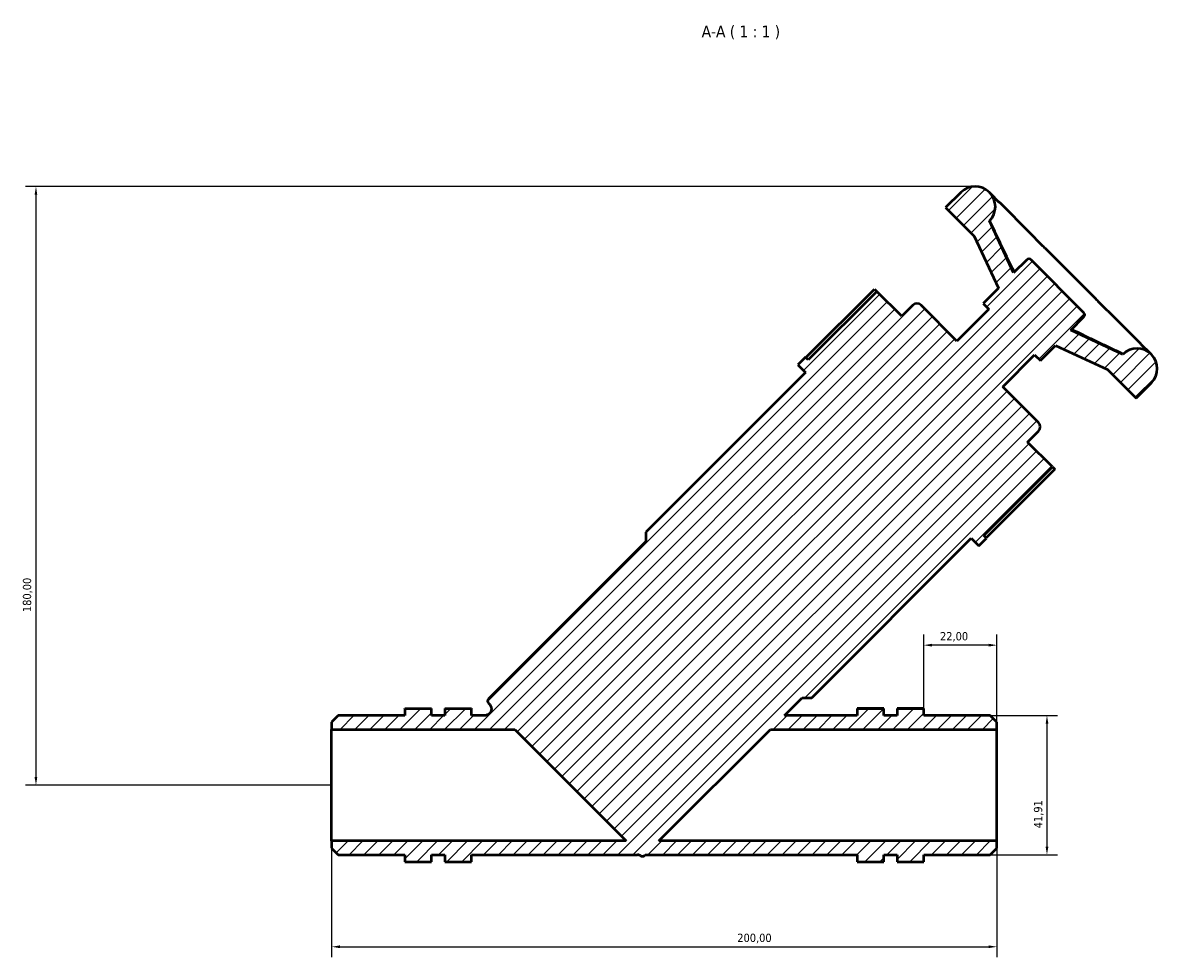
# Model space of a CAD drawing. Header units: millimetres. Extents: x 0 to 908, y 0 to 1069.
# Tile 7 of 7: x 253 to 594, y 788 to 1069. Entities that reach past the tile are written whole.
import ezdxf

# ---------------------------------------------------------------- set-up
doc = ezdxf.new("R2010")
doc.units = ezdxf.units.MM
for name, color, linetype, lineweight in [('Dimension (ISO)', 7, 'Continuous', 25), ('Hatch (ISO)', 7, 'Continuous', 18), ('Symbol (ISO)', 7, 'Continuous', 25), ('Visible (ISO)', 7, 'Continuous', 50)]:
    doc.layers.add(name, color=color, linetype=linetype, lineweight=lineweight)
doc.styles.add('Label Text (ISO)', font='tahoma.ttf')
doc.styles.add('Note Text (ISO)', font='tahoma.ttf')
doc.dimstyles.new('Default (ISO)', dxfattribs={"dimtxt": 2.5, "dimasz": 2.5, "dimexe": 3.175, "dimexo": 0, "dimgap": 0.762, "dimtad": 1, "dimrnd": 1e-08, "dimzin": 0, "dimtxsty": 'Note Text (ISO)', "dimcen": 0.09, "dimdle": 10, "dimclrd": 256, "dimclre": 256, "dimclrt": 232, "dimazin": 0, "dimtfac": 1.40208, "dimtmove": 0, "dimatfit": 3, "dimfxl": 1, "dimtolj": 1, "dimtzin": 0, "dimlwd": -1, "dimlwe": -1, "dimarcsym": 0})

# ---------------------------------------------------------------- blocks, each defined once
blk = doc.blocks.new('*D7')
at = {"layer": 'Defpoints', "color": 0, "transparency": 16777216}
for p in [(544.15, 860.26), (544.15, 818.35), (561.19, 818.35)]:
    blk.add_point(p, dxfattribs=at)
at = {"layer": 'Dimension (ISO)', "transparency": 16777216}
for p, q in [((544.15, 860.26), (564.37, 860.26)), ((561.19, 857.76), (561.19, 820.85)), ((544.15, 818.35), (564.37, 818.35))]:
    blk.add_line(p, q, dxfattribs=at)
for points in [[(560.78, 857.76), (561.61, 857.76), (561.19, 860.26)], [(560.78, 820.85), (561.61, 820.85), (561.19, 818.35)]]:
    blk.add_solid(points, dxfattribs=at)
at = {"layer": 'Dimension (ISO)', "color": 232, "true_color": 0xca0064, "transparency": 16777216, "insert": (557.26, 826.35), "char_height": 2.5, "attachment_point": 1, "rotation": 90, "style": 'Note Text (ISO)'}
blk.add_mtext('\\A1;41,91', dxfattribs=at)
blk = doc.blocks.new('*D8')
at = {"layer": 'Defpoints', "color": 0, "transparency": 16777216}
for p in [(524.15, 881.4), (524.15, 862.3), (546.15, 856.07)]:
    blk.add_point(p, dxfattribs=at)
at = {"layer": 'Dimension (ISO)', "transparency": 16777216}
for p, q in [((524.15, 862.3), (524.15, 884.58)), ((546.15, 856.07), (546.15, 884.58)), ((543.65, 881.4), (526.65, 881.4))]:
    blk.add_line(p, q, dxfattribs=at)
for points in [[(526.65, 881.82), (526.65, 880.98), (524.15, 881.4)], [(543.65, 881.82), (543.65, 880.98), (546.15, 881.4)]]:
    blk.add_solid(points, dxfattribs=at)
at = {"layer": 'Dimension (ISO)', "color": 232, "true_color": 0xca0064, "transparency": 16777216, "insert": (529.04, 885.34), "char_height": 2.5, "attachment_point": 1, "style": 'Note Text (ISO)'}
blk.add_mtext('\\A1;22,00', dxfattribs=at)
blk = doc.blocks.new('*D9')
at = {"layer": 'Defpoints', "color": 0, "transparency": 16777216}
for p in [(539.59, 1019.3), (257.27, 839.3), (346.15, 839.3)]:
    blk.add_point(p, dxfattribs=at)
at = {"layer": 'Dimension (ISO)', "transparency": 16777216}
for p, q in [((539.59, 1019.3), (254.09, 1019.3)), ((257.27, 1016.8), (257.27, 841.8)), ((346.15, 839.3), (254.09, 839.3))]:
    blk.add_line(p, q, dxfattribs=at)
for points in [[(256.85, 1016.8), (257.68, 1016.8), (257.27, 1019.3)], [(256.85, 841.8), (257.68, 841.8), (257.27, 839.3)]]:
    blk.add_solid(points, dxfattribs=at)
at = {"layer": 'Dimension (ISO)', "color": 232, "true_color": 0xca0064, "transparency": 16777216, "insert": (253.33, 891.35), "char_height": 2.5, "attachment_point": 1, "rotation": 90, "style": 'Note Text (ISO)'}
blk.add_mtext('\\A1;180,00', dxfattribs=at)
blk = doc.blocks.new('*D10')
at = {"layer": 'Defpoints', "color": 0, "transparency": 16777216}
for p in [(346.15, 822.54), (546.15, 822.54), (546.15, 790.72)]:
    blk.add_point(p, dxfattribs=at)
at = {"layer": 'Dimension (ISO)', "transparency": 16777216}
for p, q in [((346.15, 822.54), (346.15, 787.55)), ((546.15, 822.54), (546.15, 787.55)), ((348.65, 790.72), (543.65, 790.72))]:
    blk.add_line(p, q, dxfattribs=at)
for points in [[(348.65, 791.14), (348.65, 790.31), (346.15, 790.72)], [(543.65, 791.14), (543.65, 790.31), (546.15, 790.72)]]:
    blk.add_solid(points, dxfattribs=at)
at = {"layer": 'Dimension (ISO)', "color": 232, "true_color": 0xca0064, "transparency": 16777216, "insert": (468.1, 794.66), "char_height": 2.5, "attachment_point": 1, "style": 'Note Text (ISO)'}
blk.add_mtext('\\A1;200,00', dxfattribs=at)

msp = doc.modelspace()

# ---------------------------------------------------------------- hatches: boundary and pattern name
at = {"layer": 'Hatch (ISO)'}
h = msp.add_hatch(dxfattribs=at)
h.set_pattern_fill('ANSI31', color=256, scale=25.4, style=0)
h.set_pattern_definition([(45, (0, 0), (-2.245064, 2.245064), [])])
edge = h.paths.add_edge_path()
edge.add_line((348.151, 860.257), (346.151, 858.257))
edge.add_line((346.151, 858.257), (346.151, 856.066))
edge.add_line((346.151, 856.066), (401.187, 856.066))
edge.add_line((401.187, 856.066), (434.715, 822.538))
edge.add_line((434.715, 822.538), (346.151, 822.538))
edge.add_line((346.151, 822.538), (346.151, 820.347))
edge.add_line((346.151, 820.347), (348.151, 818.347))
edge.add_line((348.151, 818.347), (368.151, 818.347))
edge.add_line((368.151, 818.347), (368.151, 816.302))
edge.add_line((368.151, 816.302), (376.151, 816.302))
edge.add_line((376.151, 816.302), (376.151, 818.347))
edge.add_line((376.151, 818.347), (380.151, 818.347))
edge.add_line((380.151, 818.347), (380.151, 816.302))
edge.add_line((380.151, 816.302), (388.151, 816.302))
edge.add_line((388.151, 816.302), (388.151, 818.347))
edge.add_line((388.151, 818.347), (438.078, 818.347))
edge.add_ellipse((438.078, 816.347), major_axis=(0, 2), ratio=1, start_angle=328.94469, end_angle=360, ccw=False)
edge.add_spline(control_points=[(439.11, 818.061), (439.18, 818.018), (439.256, 817.985), (439.415, 817.942), (439.497, 817.931), (439.697, 817.932), (439.813, 817.956), (440.029, 818.046), (440.127, 818.112), (440.21, 818.195)], knot_values=[-0.1197654, -0.1197654, -0.1197654, -0.1197654, -0.0950407, -0.0950407, -0.070316, -0.070316, -0.035158, -0.035158, 0, 0, 0, 0], degree=3, periodic=0)
edge.add_line((440.21, 818.195), (440.362, 818.347))
edge.add_line((440.362, 818.347), (504.151, 818.347))
edge.add_line((504.151, 818.347), (504.151, 816.302))
edge.add_line((504.151, 816.302), (512.151, 816.302))
edge.add_line((512.151, 816.302), (512.151, 818.347))
edge.add_line((512.151, 818.347), (516.151, 818.347))
edge.add_line((516.151, 818.347), (516.151, 816.302))
edge.add_line((516.151, 816.302), (524.151, 816.302))
edge.add_line((524.151, 816.302), (524.151, 818.347))
edge.add_line((524.151, 818.347), (544.151, 818.347))
edge.add_line((544.151, 818.347), (546.151, 820.347))
edge.add_line((546.151, 820.347), (546.151, 822.538))
edge.add_line((546.151, 822.538), (444.553, 822.538))
edge.add_line((444.553, 822.538), (478.081, 856.066))
edge.add_line((478.081, 856.066), (546.151, 856.066))
edge.add_line((546.151, 856.066), (546.151, 858.257))
edge.add_line((546.151, 858.257), (544.151, 860.257))
edge.add_line((544.151, 860.257), (524.151, 860.257))
edge.add_line((524.151, 860.257), (524.151, 862.302))
edge.add_line((524.151, 862.302), (516.151, 862.302))
edge.add_line((516.151, 862.302), (516.151, 860.257))
edge.add_line((516.151, 860.257), (512.151, 860.257))
edge.add_line((512.151, 860.257), (512.151, 862.302))
edge.add_line((512.151, 862.302), (504.151, 862.302))
edge.add_line((504.151, 862.302), (504.151, 860.257))
edge.add_line((504.151, 860.257), (482.272, 860.257))
edge.add_line((482.272, 860.257), (487.603, 865.588))
edge.add_line((487.603, 865.588), (490.466, 865.588))
edge.add_line((490.466, 865.588), (538.435, 913.556))
edge.add_line((538.435, 913.556), (540.726, 911.265))
edge.add_line((540.726, 911.265), (543.017, 913.556))
edge.add_line((543.017, 913.556), (542.201, 914.372))
edge.add_line((542.201, 914.372), (562.82, 934.991))
edge.add_line((562.82, 934.991), (555.331, 942.48))
edge.add_line((555.331, 942.48), (558.64, 945.789))
edge.add_ellipse((557.368, 947.062), major_axis=(1.273, -1.273), ratio=1, start_angle=0, end_angle=90)
edge.add_line((558.64, 948.335), (547.885, 959.09))
edge.add_line((547.885, 959.09), (557.474, 968.679))
edge.add_line((557.474, 968.679), (559.192, 966.96))
edge.add_line((559.192, 966.96), (563.774, 971.542))
edge.add_line((563.774, 971.542), (579.398, 964.257))
edge.add_line((579.398, 964.257), (587.99, 955.665))
edge.add_line((587.99, 955.665), (592.572, 960.247))
edge.add_ellipse((588.276, 964.543), major_axis=(4.296, -4.296), ratio=1, start_angle=0, end_angle=180)
edge.add_line((583.981, 968.839), (568.356, 976.124))
edge.add_line((568.356, 976.124), (572.302, 980.07))
edge.add_ellipse((571.665, 980.706), major_axis=(0.636, -0.636), ratio=1, start_angle=0, end_angle=90)
edge.add_line((572.302, 981.343), (556.392, 997.253))
edge.add_ellipse((555.755, 996.616), major_axis=(0.636, 0.636), ratio=1, start_angle=0, end_angle=90)
edge.add_line((555.119, 997.253), (551.173, 993.307))
edge.add_line((551.173, 993.307), (543.888, 1008.932))
edge.add_ellipse((539.592, 1013.227), major_axis=(4.296, -4.296), ratio=1, start_angle=0, end_angle=180)
edge.add_line((535.296, 1017.523), (530.714, 1012.941))
edge.add_line((530.714, 1012.941), (539.306, 1004.35))
edge.add_line((539.306, 1004.35), (546.591, 988.725))
edge.add_line((546.591, 988.725), (542.009, 984.143))
edge.add_line((542.009, 984.143), (543.728, 982.425))
edge.add_line((543.728, 982.425), (534.139, 972.836))
edge.add_line((534.139, 972.836), (523.384, 983.591))
edge.add_ellipse((522.111, 982.319), major_axis=(1.273, 1.273), ratio=1, start_angle=0, end_angle=90)
edge.add_line((520.838, 983.591), (517.529, 980.282))
edge.add_line((517.529, 980.282), (510.04, 987.771))
edge.add_line((510.04, 987.771), (489.421, 967.152))
edge.add_line((489.421, 967.152), (488.605, 967.968))
edge.add_line((488.605, 967.968), (486.314, 965.677))
edge.add_line((486.314, 965.677), (488.605, 963.386))
edge.add_line((488.605, 963.386), (440.637, 915.417))
edge.add_line((440.637, 915.417), (440.637, 912.554))
edge.add_line((440.637, 912.554), (393.305, 865.222))
edge.add_ellipse((393.941, 864.585), major_axis=(-0.636, 0.636), ratio=1, start_angle=0, end_angle=90)
edge.add_line((393.305, 863.949), (393.582, 863.671))
edge.add_spline(control_points=[(393.582, 863.671), (393.679, 863.575), (393.765, 863.469), (393.915, 863.241), (393.978, 863.119), (394.124, 862.75), (394.171, 862.491), (394.164, 861.971), (394.11, 861.713), (393.906, 861.234), (393.758, 861.017), (393.387, 860.651), (393.168, 860.506), (392.686, 860.308), (392.428, 860.257), (392.168, 860.257)], knot_values=[-0.4725363, -0.4725363, -0.4725363, -0.4725363, -0.4315904, -0.4315904, -0.3906445, -0.3906445, -0.3125156, -0.3125156, -0.2343867, -0.2343867, -0.1562578, -0.1562578, -0.0781289, -0.0781289, 0, 0, 0, 0], degree=3, periodic=0)
edge.add_line((392.168, 860.257), (388.151, 860.257))
edge.add_line((388.151, 860.257), (388.151, 862.302))
edge.add_line((388.151, 862.302), (380.151, 862.302))
edge.add_line((380.151, 862.302), (380.151, 860.257))
edge.add_line((380.151, 860.257), (376.151, 860.257))
edge.add_line((376.151, 860.257), (376.151, 862.302))
edge.add_line((376.151, 862.302), (368.151, 862.302))
edge.add_line((368.151, 862.302), (368.151, 860.257))
edge.add_line((368.151, 860.257), (348.151, 860.257))

# ---------------------------------------------------------------- linework, layer by layer
at = {"layer": 'Visible (ISO)'}
for p, q in [((535.296, 1017.523), (530.714, 1012.941)), ((544.76, 1016.651), (543.888, 1017.523)), ((556.2, 1005.211), (547.068, 1014.343)), ((530.714, 1012.941), (539.306, 1004.35)), ((551.173, 993.307), (543.888, 1008.932)), ((544.136, 1008.683), (543.888, 1008.932)), ((539.306, 1004.35), (546.591, 988.725)), ((574.687, 986.723), (561.772, 999.638)), ((555.119, 997.253), (551.173, 993.307)), ((572.302, 981.343), (556.392, 997.253)), ((488.724, 967.848), (509.344, 988.468)), ((510.04, 987.771), (489.421, 967.152)), ((509.344, 988.468), (510.04, 987.771)), ((517.529, 980.282), (510.04, 987.771)), ((546.591, 988.725), (542.009, 984.143)), ((520.838, 983.591), (517.529, 980.282)), ((534.139, 972.836), (523.384, 983.591)), ((543.728, 982.425), (534.139, 972.836)), ((542.009, 984.143), (543.728, 982.425)), ((568.356, 976.124), (572.302, 980.07)), ((589.392, 972.019), (580.26, 981.151)), ((583.981, 968.839), (568.356, 976.124)), ((547.885, 959.09), (557.474, 968.679)), ((557.474, 968.679), (559.192, 966.96)), ((559.192, 966.96), (563.774, 971.542)), ((563.774, 971.542), (579.398, 964.257)), ((583.981, 968.839), (583.732, 969.087)), ((592.572, 968.839), (591.7, 969.711)), ((488.605, 967.968), (486.314, 965.677)), ((486.314, 965.677), (488.605, 963.386)), ((489.421, 967.152), (488.605, 967.968)), ((488.605, 963.386), (440.637, 915.417)), ((579.398, 964.257), (587.99, 955.665)), ((558.64, 948.335), (547.885, 959.09)), ((587.99, 955.665), (592.572, 960.247)), ((555.331, 942.48), (558.64, 945.789)), ((562.82, 934.991), (555.331, 942.48)), ((542.201, 914.372), (562.82, 934.991)), ((562.82, 934.991), (563.517, 934.295)), ((563.517, 934.295), (542.897, 913.675)), ((440.637, 915.417), (440.637, 912.554)), ((543.017, 913.556), (542.201, 914.372)), ((440.637, 912.554), (393.305, 865.222)), ((490.466, 865.588), (538.435, 913.556)), ((538.435, 913.556), (540.726, 911.265)), ((540.726, 911.265), (543.017, 913.556)), ((393.305, 863.949), (393.582, 863.671)), ((482.272, 860.257), (487.603, 865.588)), ((487.603, 865.588), (490.466, 865.588)), ((348.151, 860.257), (346.151, 858.257)), ((368.151, 860.257), (348.151, 860.257)), ((368.151, 862.302), (368.151, 862.352)), ((368.151, 862.352), (376.151, 862.352)), ((376.151, 862.302), (368.151, 862.302)), ((368.151, 862.302), (368.151, 860.257)), ((376.151, 862.302), (376.151, 862.352)), ((376.151, 860.257), (376.151, 862.302)), ((380.151, 860.257), (376.151, 860.257)), ((380.151, 862.352), (388.151, 862.352)), ((380.151, 862.352), (380.151, 862.302)), ((388.151, 862.302), (380.151, 862.302)), ((380.151, 862.302), (380.151, 860.257)), ((388.151, 862.352), (388.151, 862.302)), ((388.151, 860.257), (388.151, 862.302)), ((392.168, 860.257), (388.151, 860.257)), ((504.151, 860.257), (482.272, 860.257)), ((512.151, 862.352), (504.151, 862.352)), ((504.151, 862.352), (504.151, 862.302)), ((512.151, 862.302), (504.151, 862.302)), ((504.151, 862.302), (504.151, 860.257)), ((512.151, 862.302), (512.151, 862.352)), ((512.151, 860.257), (512.151, 862.302)), ((516.151, 860.257), (512.151, 860.257)), ((516.151, 862.352), (516.151, 862.302)), ((524.151, 862.352), (516.151, 862.352)), ((524.151, 862.302), (516.151, 862.302)), ((516.151, 862.302), (516.151, 860.257)), ((524.151, 862.302), (524.151, 862.352)), ((524.151, 860.257), (524.151, 862.302)), ((544.151, 860.257), (524.151, 860.257)), ((546.151, 858.257), (544.151, 860.257)), ((346.151, 858.257), (346.151, 856.066)), ((546.151, 856.066), (546.151, 858.257)), ((346.151, 856.066), (401.187, 856.066)), ((346.151, 822.538), (346.151, 856.066)), ((401.187, 856.066), (434.715, 822.538)), ((444.553, 822.538), (478.081, 856.066)), ((478.081, 856.066), (546.151, 856.066)), ((546.151, 822.538), (546.151, 856.066)), ((434.715, 822.538), (346.151, 822.538)), ((346.151, 822.538), (346.151, 820.347)), ((546.151, 822.538), (444.553, 822.538)), ((546.151, 820.347), (546.151, 822.538)), ((346.151, 820.347), (348.151, 818.347)), ((544.151, 818.347), (546.151, 820.347)), ((348.151, 818.347), (368.151, 818.347)), ((368.151, 818.347), (368.151, 816.302)), ((368.151, 816.302), (376.151, 816.302)), ((376.151, 816.302), (376.151, 818.347)), ((376.151, 818.347), (380.151, 818.347)), ((380.151, 818.347), (380.151, 816.302)), ((380.151, 816.302), (388.151, 816.302)), ((388.151, 816.302), (388.151, 818.347)), ((388.151, 818.347), (438.078, 818.347)), ((440.21, 818.195), (440.362, 818.347)), ((440.362, 818.347), (504.151, 818.347)), ((504.151, 818.347), (504.151, 816.302)), ((504.151, 816.302), (512.151, 816.302)), ((512.151, 816.302), (512.151, 818.347)), ((512.151, 818.347), (516.151, 818.347)), ((516.151, 818.347), (516.151, 816.302)), ((516.151, 816.302), (524.151, 816.302)), ((524.151, 816.302), (524.151, 818.347)), ((524.151, 818.347), (544.151, 818.347))]:
    msp.add_line(p, q, dxfattribs=at)
for centre, radius, start, end in [((539.592, 1013.227), 6.075, 315, 135), ((555.755, 996.616), 0.9, 45, 135), ((522.111, 982.319), 1.8, 45, 135), ((571.665, 980.706), 0.9, 315, 45), ((588.276, 964.543), 6.075, 315, 135), ((557.368, 947.062), 1.8, 315, 45), ((393.941, 864.585), 0.9, 135, 225), ((438.078, 816.347), 2, 58.94469, 90)]:
    msp.add_arc(centre, radius, start, end, dxfattribs=at)
for points, knots in [([(547.068, 1014.343), (547.006, 1014.405), (546.964, 1014.437), (546.83, 1014.542), (546.758, 1014.592), (546.567, 1014.748), (546.454, 1014.848), (546.185, 1015.112), (546.029, 1015.277), (545.669, 1015.673), (545.465, 1015.904), (545.086, 1016.315), (544.93, 1016.48), (544.76, 1016.651)], [1.03642594, 1.03642594, 1.03642594, 1.03642594, 1.10329242, 1.10329242, 1.27644311, 1.27644311, 1.44959381, 1.44959381, 1.6227445, 1.6227445, 1.79589519, 1.79589519, 1.90217941, 1.90217941, 1.90217941, 1.90217941]), ([(551.376, 993.51), (550.991, 994.296), (550.609, 995.083), (549.714, 996.935), (549.203, 998), (548.185, 1000.131), (547.677, 1001.198), (546.664, 1003.333), (546.159, 1004.401), (545.149, 1006.538), (544.645, 1007.607), (544.141, 1008.676)], [0.6372395, 0.6372395, 0.6372395, 0.6372395, 0.9003735, 0.9003735, 1.2550377, 1.2550377, 1.6097019, 1.6097019, 1.9643661, 1.9643661, 2.3190303, 2.3190303, 2.3190303, 2.3190303]), ([(561.772, 999.638), (561.442, 999.968), (561.095, 1000.293), (560.384, 1000.958), (560.021, 1001.298), (559.288, 1002.008), (558.918, 1002.378), (558.17, 1003.149), (557.792, 1003.55), (557.016, 1004.372), (556.618, 1004.793), (556.2, 1005.211)], [1.03641849, 1.03641849, 1.03641849, 1.03641849, 1.20956615, 1.20956615, 1.3827138, 1.3827138, 1.55586146, 1.55586146, 1.72900912, 1.72900912, 1.90215678, 1.90215678, 1.90215678, 1.90215678]), ([(580.26, 981.151), (579.842, 981.569), (579.421, 981.967), (578.599, 982.743), (578.198, 983.121), (577.427, 983.869), (577.057, 984.239), (576.347, 984.972), (576.007, 985.335), (575.342, 986.046), (575.017, 986.393), (574.687, 986.723)], [1.03641849, 1.03641849, 1.03641849, 1.03641849, 1.20956614, 1.20956614, 1.3827138, 1.3827138, 1.55586146, 1.55586146, 1.72900912, 1.72900912, 1.90215677, 1.90215677, 1.90215677, 1.90215677]), ([(583.725, 969.092), (582.656, 969.596), (581.587, 970.1), (579.45, 971.11), (578.382, 971.615), (576.247, 972.628), (575.18, 973.136), (573.049, 974.154), (571.984, 974.665), (570.132, 975.56), (569.345, 975.942), (568.559, 976.327)], [0.4578989, 0.4578989, 0.4578989, 0.4578989, 0.8125631, 0.8125631, 1.1672274, 1.1672274, 1.5218916, 1.5218916, 1.8765558, 1.8765558, 2.1396898, 2.1396898, 2.1396898, 2.1396898]), ([(591.7, 969.711), (591.422, 969.988), (591.159, 970.228), (590.689, 970.652), (590.482, 970.836), (590.137, 971.16), (589.998, 971.299), (589.781, 971.536), (589.703, 971.633), (589.571, 971.804), (589.553, 971.858), (589.392, 972.019)], [1.03642599, 1.03642599, 1.03642599, 1.03642599, 1.20957671, 1.20957671, 1.38272743, 1.38272743, 1.55587815, 1.55587815, 1.72902887, 1.72902887, 1.9021796, 1.9021796, 1.9021796, 1.9021796]), ([(393.582, 863.671), (393.679, 863.575), (393.765, 863.469), (393.915, 863.241), (393.978, 863.119), (394.124, 862.75), (394.171, 862.491), (394.164, 861.971), (394.11, 861.713), (393.906, 861.234), (393.758, 861.017), (393.387, 860.651), (393.168, 860.506), (392.686, 860.308), (392.428, 860.257), (392.168, 860.257)], [-0.47253629, -0.47253629, -0.47253629, -0.47253629, -0.43159038, -0.43159038, -0.39064447, -0.39064447, -0.31251558, -0.31251558, -0.23438668, -0.23438668, -0.15625779, -0.15625779, -0.07812889, -0.07812889, 0, 0, 0, 0]), ([(439.11, 818.061), (439.18, 818.018), (439.256, 817.985), (439.415, 817.942), (439.497, 817.931), (439.697, 817.932), (439.813, 817.956), (440.029, 818.046), (440.127, 818.112), (440.21, 818.195)], [-0.11976537, -0.11976537, -0.11976537, -0.11976537, -0.09504069, -0.09504069, -0.07031601, -0.07031601, -0.035158, -0.035158, 0, 0, 0, 0])]:
    msp.add_open_spline(points, degree=3, knots=knots, dxfattribs=at)
for points in [[(544.136, 1008.683), (544.138, 1008.681), (544.14, 1008.679), (544.141, 1008.676)], [(583.725, 969.092), (583.728, 969.091), (583.73, 969.089), (583.732, 969.087)]]:
    msp.add_open_spline(points, degree=3, dxfattribs=at)

# ---------------------------------------------------------------- texts
at = {"layer": 'Symbol (ISO)', "insert": (457.389, 1063.552), "char_height": 3.5, "attachment_point": 7, "style": 'Label Text (ISO)'}
msp.add_mtext('A-A ( 1 : 1 )', dxfattribs=at)

# ---------------------------------------------------------------- dimensions: what is measured, and where the dimension line sits
at = {"layer": 'Dimension (ISO)'}
for base, p1, p2, angle, picture, middle in [((257.267, 839.302), (539.592, 1019.302), (346.151, 839.302), 90, '*D9', (257.267, 896.302)), ((524.151, 881.4), (546.151, 856.066), (524.151, 862.302), 180, '*D8', (533.151, 881.4)), ((561.195, 818.347), (544.151, 860.257), (544.151, 818.347), 90, '*D7', (561.195, 830.45)), ((546.151, 790.724), (346.151, 822.538), (546.151, 822.538), 180, '*D10', (473.151, 790.724))]:
    dim = msp.add_linear_dim(base=base, p1=p1, p2=p2, angle=angle, dimstyle='Default (ISO)', override={"dimdec": 2, "dimtp": 0, "dimtm": 0, "dimtdec": 2, "dimtofl": 0, "dimatfit": 1}, dxfattribs=at)
    dim.commit()
    dim.dimension.update_dxf_attribs({"geometry": picture, "text_midpoint": middle, "dimtype": 160})

doc.saveas('drawing.dxf')
